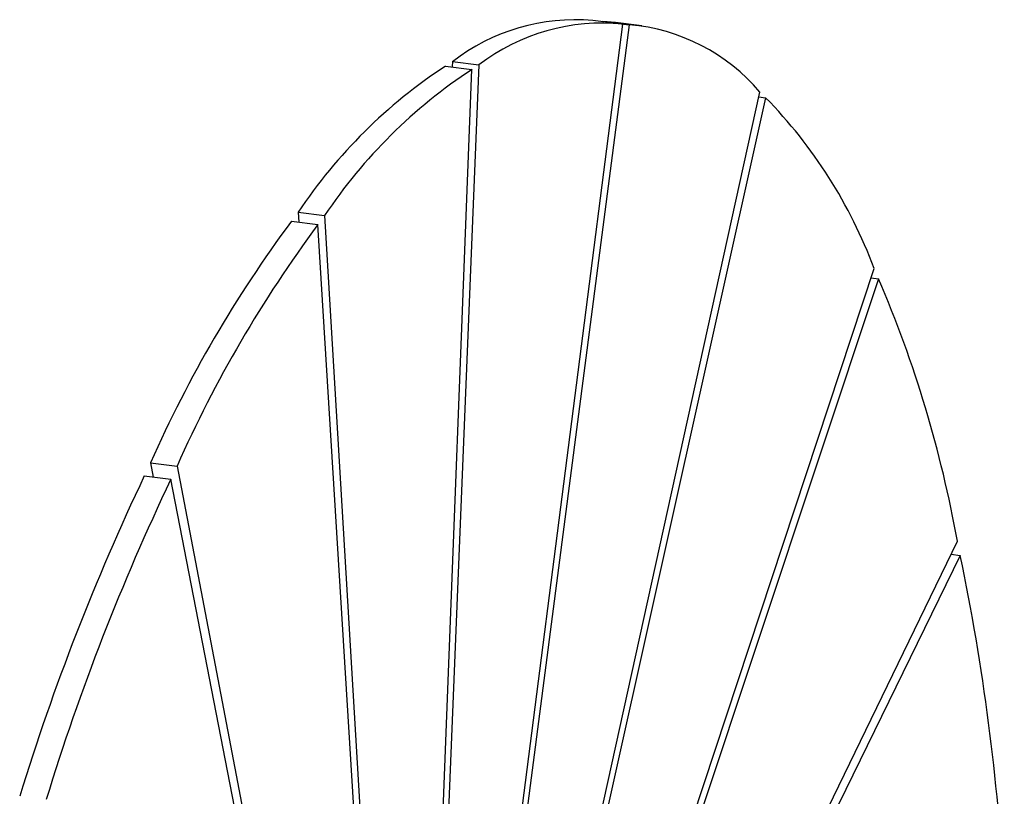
# Paper-space layout '_Dimétrica' of a CAD drawing. Header units: inches. Extents: x -0.7 to 4.9, y -6.4 to 5.3.
# Tile 4 of 4: x 1.3 to 4.8, y 2.6 to 5.3. Entities that reach past the tile are written whole.
import ezdxf

# ---------------------------------------------------------------- set-up
doc = ezdxf.new("R2010")
doc.units = ezdxf.units.IN
doc.header["$MEASUREMENT"] = 0

psp = doc.layouts.new('_Dimétrica')

# ---------------------------------------------------------------- linework, layer by layer
at = {"color": 7, "linetype": 'Continuous', "lineweight": 25}
for p, q in [((3.4629, 5.2821), (3.3694, 5.2939)), ((3.4045, 5.29), (3.4045, 5.2894)), ((3.4045, 5.29), (3.4981, 5.2782)), ((3.4492, 5.2862), (3.4045, 5.29)), ((3.5428, 5.2744), (3.4492, 5.2862)), ((2.8685, 0.5593), (3.4752, 5.2804)), ((3.4981, 5.2782), (2.8834, 0.5635)), ((2.8735, 5.1481), (2.8727, 5.1295)), ((2.8735, 5.1481), (2.967, 5.1363)), ((2.7625, 0.4887), (2.9427, 5.1207)), ((2.967, 5.1363), (2.7778, 0.5032)), ((2.8492, 5.1325), (2.9427, 5.1207)), ((2.9711, 0.5588), (3.9595, 5.0406)), ((3.9794, 5.0207), (2.9849, 0.5529)), ((3.9557, 5.0237), (3.9794, 5.0207)), ((2.3288, 4.6165), (2.4223, 4.6047)), ((2.3288, 4.6165), (2.3309, 4.581)), ((2.4223, 4.6047), (2.6734, 0.3743)), ((2.3048, 4.5842), (2.3983, 4.5725)), ((2.6588, 0.35), (2.3983, 4.5725)), ((3.0649, 0.4846), (4.3625, 4.4176)), ((4.3781, 4.3815), (3.0764, 0.467)), ((4.3517, 4.3848), (4.3781, 4.3815)), ((1.8077, 3.7316), (1.9012, 3.7198)), ((1.8077, 3.7316), (1.8174, 3.6808)), ((1.9012, 3.7198), (2.5766, 0.1839)), ((1.7855, 3.6848), (1.8791, 3.673)), ((2.5637, 0.1506), (1.8791, 3.673)), ((3.1411, 0.3288), (4.6568, 3.454)), ((4.6346, 3.4082), (4.667, 3.4041)), ((4.667, 3.4041), (3.1501, 0.3028))]:
    psp.add_line(p, q, dxfattribs=at)
for centre, radius, start, end in [((3.31, 4.5796), 0.7167, 85.2455, 127.5192), ((3.4017, 4.5715), 0.7127, 84.0775, 127.5815), ((3.4418, 4.6022), 0.6784, 40.262, 85.2414), ((3.858, 3.5946), 1.8392, 123.2632, 146.2461), ((3.9515, 3.5828), 1.8392, 123.2632, 146.2461), ((2.7624, 3.8245), 1.7064, 20.3396, 44.5085), ((5.8962, 1.9191), 4.4723, 143.4211, 156.0919), ((5.9898, 1.9073), 4.4723, 143.4211, 156.0919), ((0.4976, 2.7098), 4.2252, 10.1446, 23.3066), ((9.3007, 0.1107), 8.3217, 154.5649, 162.92973), ((9.3942, 0.0989), 8.3217, 154.5649, 162.92973), ((-3.1815, 1.7739), 8.0161, 3.15697, 11.73365)]:
    psp.add_arc(centre, radius, start, end, dxfattribs=at)

doc.saveas('drawing.dxf')
